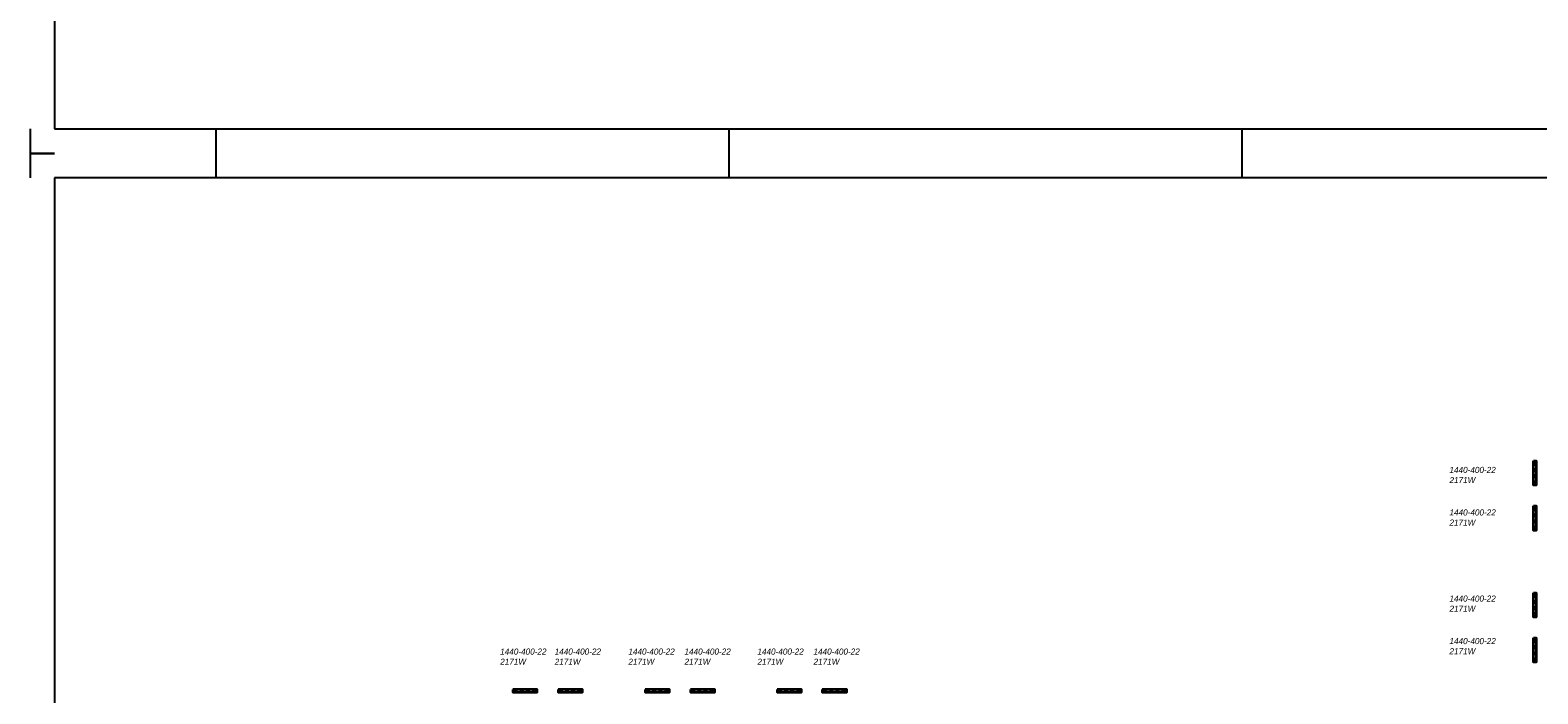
# Model space of a CAD drawing. Header units: millimetres. Extents: x -13501 to 278776, y 0 to 252300.
# Tile 42 of 132: x 0 to 61716, y 146070 to 173244. Entities that reach past the tile are written whole.
import ezdxf
from ezdxf.enums import TextEntityAlignment as Align

# ---------------------------------------------------------------- set-up
doc = ezdxf.new("R2010")
doc.units = ezdxf.units.MM
doc.header["$LTSCALE"] = 100
doc.layers.get('0').update_dxf_attribs({"linetype": 'CONTINUOUS'})
for name, color, linetype in [('SCHERMER_KADER', 7, 'CONTINUOUS'), ('SCHERMER_ONDERHOEK', 7, 'CONTINUOUS'), ('WT-tekst', 7, 'CONTINUOUS')]:
    doc.layers.add(name, color=color, linetype=linetype)
doc.layers.add('WL57vent-symbool', color=7, linetype='CONTINUOUS', lineweight=35, true_color=0x00a529)
doc.styles.add('B-01', font='GOTHICI.TTF')
doc.styles.add('cg omega', font='GOTHICI.TTF', dxfattribs={"width": 1.32})
doc.styles.add('CG OMEGA BOLD', font='GOTHICBI.TTF', dxfattribs={"width": 1.32})

# ---------------------------------------------------------------- blocks, each defined once
blk = doc.blocks.new('1350x840')
at = {"layer": 'SCHERMER_KADER', "color": 8, "linetype": 'Continuous'}
for p, q in [((-1326, 831), (-1326, 821)), ((-1316, 831), (-1326, 831)), ((0, 821), (-1316, 821)), ((-1316, 821), (-1316, 0)), ((-1326, 0), (-1326, -10)), ((-1316, 0), (0, 0)), ((-1326, -10), (-1316, -10))]:
    blk.add_line(p, q, dxfattribs=at)
at = {"layer": 'SCHERMER_KADER', "color": 9}
for p, q in [((-1250, 831), (-1250, 821)), ((-1040, 831), (-1040, 821)), ((-830, 831), (-830, 821)), ((-1250, 0), (-1250, -10)), ((-1040, 0), (-1040, -10)), ((-830, 0), (-830, -10))]:
    blk.add_line(p, q, dxfattribs=at)
at = {"layer": 'SCHERMER_ONDERHOEK', "style": 'B-01'}
for tag, p in [('WIJZA', (-161.01, 168.4)), ('WIJZG', (-75.51, 168.4)), ('OMSCHRIJVINGA', (-161.01, 162)), ('OMSCHRIJVINGG', (-75.51, 162)), ('WIJZB', (-161.01, 155.6)), ('WIJZH', (-75.51, 155.6)), ('OMSCHRIJVINGB', (-161.01, 149.2)), ('OMSCHRIJVINGH', (-75.51, 149.2)), ('WIJZC', (-161.01, 142.8)), ('WIJZI', (-75.51, 142.8)), ('OMSCHRIJVINGC', (-161.01, 136.4)), ('OMSCHRIJVINGI', (-75.51, 136.4)), ('WIJZD', (-161.01, 130)), ('WIJZJ', (-75.51, 130)), ('OMSCHRIJVINGD', (-161.01, 123.6)), ('OMSCHRIJVINGJ', (-75.51, 123.6)), ('WIJZE', (-161.01, 117.2)), ('WIJZK', (-75.51, 117.2)), ('OMSCHRIJVINGE', (-161.01, 110.8)), ('OMSCHRIJVINGK', (-75.51, 110.8)), ('WIJZF', (-161.01, 104.4)), ('WIJZL', (-75.51, 104.4)), ('OMSCHRIJVINGF', (-161.01, 98)), ('OMSCHRIJVINGL', (-75.51, 98))]:
    blk.add_attdef(tag, text='', height=1.8, dxfattribs=at).set_placement(p, align=Align.MIDDLE_LEFT)
at = {"layer": 'SCHERMER_ONDERHOEK', "style": 'cg omega', "oblique": 15, "width": 1.32}
blk.add_attdef('STATUS', (-179.5, 76.8), '', height=3.5, dxfattribs=at)
at = {"layer": 'SCHERMER_ONDERHOEK', "width": 1.32}
for tag, height, style, p in [('BENAMING', 2.34, 'CG OMEGA BOLD', (-161.26, 58)), ('BENAMING2', 2.34, 'CG OMEGA BOLD', (-161.26, 51.6)), ('BETREFT', 2.34, 'CG OMEGA BOLD', (-161.26, 45.2)), ('SCHAAL', 1.8, 'cg omega', (-161.26, 38.8)), ('DATUM', 1.8, 'cg omega', (-161.26, 26)), ('NR', 1.8, 'cg omega', (-125.23, 19.6)), ('A?', 1.8, 'cg omega', (-72.69, 19.6)), ('DD', 1.8, 'cg omega', (-125.23, 13.2)), ('TEKNR.', 2.34, 'CG OMEGA BOLD', (-72.69, 13.2))]:
    blk.add_attdef(tag, text='', height=height, dxfattribs=dict(at, style=style)).set_placement(p, align=Align.MIDDLE_LEFT)

msp = doc.modelspace()

# ---------------------------------------------------------------- hatches: boundary and pattern name
at = {"layer": 'WL57vent-symbool'}
h = msp.add_hatch(dxfattribs=at)
h.set_pattern_fill('PLAST', color=256, scale=1000, angle=180, style=0)
h.set_pattern_definition([(180, (123400.96, 213017.32), (-3e-14, -250), []), (180, (123400.96, 212986.07), (-3e-14, -250), []), (180, (123400.96, 212954.82), (-3e-14, -250), [])])
h.paths.add_polyline_path([(61541, 155612), (61641, 155612), (61641, 154612), (61541, 154612)])
h = msp.add_hatch(dxfattribs=at)
h.set_pattern_fill('PLAST', color=256, scale=1000, angle=180, style=0)
h.set_pattern_definition([(180, (123400.96, 211167.32), (-3e-14, -250), []), (180, (123400.96, 211136.07), (-3e-14, -250), []), (180, (123400.96, 211104.82), (-3e-14, -250), [])])
h.paths.add_polyline_path([(61541, 153762), (61641, 153762), (61641, 152762), (61541, 152762)])
h = msp.add_hatch(dxfattribs=at)
h.set_pattern_fill('PLAST', color=256, scale=1000, angle=180, style=0)
h.set_pattern_definition([(180, (123400.96, 207617.32), (-3e-14, -250), []), (180, (123400.96, 207586.07), (-3e-14, -250), []), (180, (123400.96, 207554.82), (-3e-14, -250), [])])
h.paths.add_polyline_path([(61541, 150212), (61641, 150212), (61641, 149212), (61541, 149212)])
h = msp.add_hatch(dxfattribs=at)
h.set_pattern_fill('PLAST', color=256, scale=1000, angle=180, style=0)
h.set_pattern_definition([(180, (123400.96, 205767.32), (-3e-14, -250), []), (180, (123400.96, 205736.07), (-3e-14, -250), []), (180, (123400.96, 205704.82), (-3e-14, -250), [])])
h.paths.add_polyline_path([(61541, 148362), (61641, 148362), (61641, 147362), (61541, 147362)])
h = msp.add_hatch(dxfattribs=at)
h.set_pattern_fill('PLAST', color=256, scale=1000, style=0)
h.set_pattern_definition([(90, (-37648.65, 84383.24), (250, -6e-14), []), (90, (-37617.4, 84383.24), (250, -6e-14), []), (90, (-37586.15, 84383.24), (250, -6e-14), [])])
h.paths.add_polyline_path([(19757, 146243), (19757, 146143), (20757, 146143), (20757, 146243)])
h = msp.add_hatch(dxfattribs=at)
h.set_pattern_fill('PLAST', color=256, scale=1000, style=0)
h.set_pattern_definition([(90, (-35798.65, 84383.24), (250, -6e-14), []), (90, (-35767.4, 84383.24), (250, -6e-14), []), (90, (-35736.15, 84383.24), (250, -6e-14), [])])
h.paths.add_polyline_path([(21607, 146243), (21607, 146143), (22607, 146143), (22607, 146243)])
h = msp.add_hatch(dxfattribs=at)
h.set_pattern_fill('PLAST', color=256, scale=1000, style=0)
h.set_pattern_definition([(90, (-32231.65, 84383.24), (250, -6e-14), []), (90, (-32200.4, 84383.24), (250, -6e-14), []), (90, (-32169.15, 84383.24), (250, -6e-14), [])])
h.paths.add_polyline_path([(25174, 146243), (25174, 146143), (26174, 146143), (26174, 146243)])
h = msp.add_hatch(dxfattribs=at)
h.set_pattern_fill('PLAST', color=256, scale=1000, style=0)
h.set_pattern_definition([(90, (-30381.65, 84383.24), (250, -6e-14), []), (90, (-30350.4, 84383.24), (250, -6e-14), []), (90, (-30319.15, 84383.24), (250, -6e-14), [])])
h.paths.add_polyline_path([(27024, 146243), (27024, 146143), (28024, 146143), (28024, 146243)])
h = msp.add_hatch(dxfattribs=at)
h.set_pattern_fill('PLAST', color=256, scale=1000, style=0)
h.set_pattern_definition([(90, (-26831.65, 84383.24), (250, -6e-14), []), (90, (-26800.4, 84383.24), (250, -6e-14), []), (90, (-26769.15, 84383.24), (250, -6e-14), [])])
h.paths.add_polyline_path([(30574, 146243), (30574, 146143), (31574, 146143), (31574, 146243)])
h = msp.add_hatch(dxfattribs=at)
h.set_pattern_fill('PLAST', color=256, scale=1000, style=0)
h.set_pattern_definition([(90, (-24981.65, 84383.24), (250, -6e-14), []), (90, (-24950.4, 84383.24), (250, -6e-14), []), (90, (-24919.15, 84383.24), (250, -6e-14), [])])
h.paths.add_polyline_path([(32424, 146243), (32424, 146143), (33424, 146143), (33424, 146243)])

# ---------------------------------------------------------------- linework, layer by layer
for points in [[(61541, 155612), (61641, 155612), (61641, 154612), (61541, 154612)], [(61541, 153762), (61641, 153762), (61641, 152762), (61541, 152762)], [(61541, 150212), (61641, 150212), (61641, 149212), (61541, 149212)], [(61541, 148362), (61641, 148362), (61641, 147362), (61541, 147362)], [(19757, 146243), (19757, 146143), (20757, 146143), (20757, 146243)], [(21607, 146243), (21607, 146143), (22607, 146143), (22607, 146243)], [(25174, 146243), (25174, 146143), (26174, 146143), (26174, 146243)], [(27024, 146243), (27024, 146143), (28024, 146143), (28024, 146243)], [(30574, 146243), (30574, 146143), (31574, 146143), (31574, 146243)], [(32424, 146243), (32424, 146143), (33424, 146143), (33424, 146243)]]:
    msp.add_lwpolyline(points, close=True, dxfattribs=at)

# ---------------------------------------------------------------- block references
at = {"xscale": 100, "yscale": 100, "zscale": 100}
for p in [(132600, 169200), (132600, 85100)]:
    msp.add_blockref('1350x840', p, dxfattribs=at)

# ---------------------------------------------------------------- texts
at = {"layer": 'WT-tekst', "style": 'B-01'}
for s, p in [('2171W', (58098, 154698)), ('1440-400-22', (58098, 155113)), ('2171W', (58098, 152958)), ('1440-400-22', (58098, 153373)), ('1440-400-22', (58098, 149846)), ('2171W', (58098, 149431)), ('1440-400-22', (58098, 148106)), ('2171W', (19240, 147261)), ('1440-400-22', (19240, 147676)), ('2171W', (21471, 147261)), ('1440-400-22', (21471, 147676)), ('2171W', (24489, 147261)), ('1440-400-22', (24489, 147676)), ('2171W', (26784, 147261)), ('1440-400-22', (26784, 147676)), ('2171W', (29770, 147261)), ('1440-400-22', (29770, 147676)), ('2171W', (32065, 147261)), ('1440-400-22', (32065, 147676)), ('2171W', (58098, 147691))]:
    msp.add_text(s, height=250, dxfattribs=at).set_placement(p)

doc.saveas('drawing.dxf')
